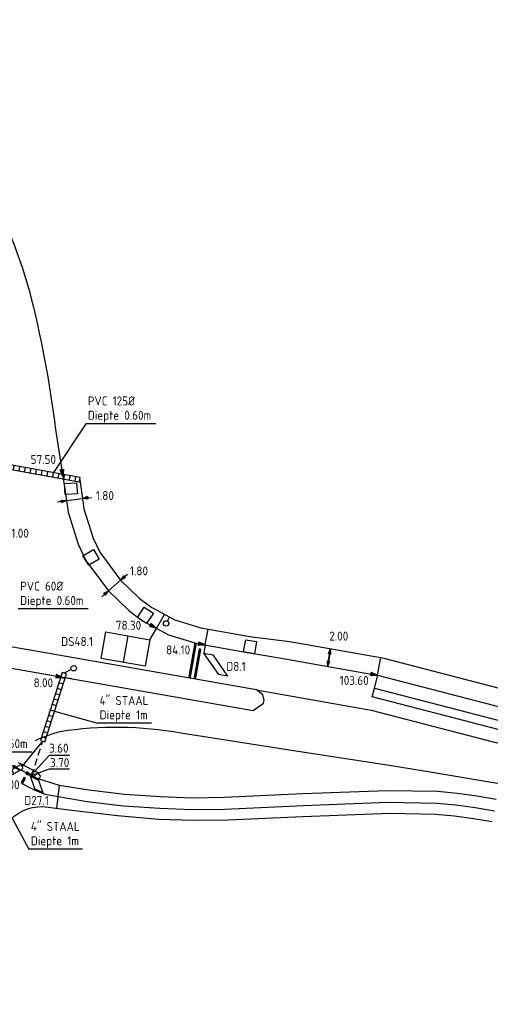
# Model space of a CAD drawing. Extents: x 272479 to 273074, y 965943 to 966363.
# Tile 5 of 29: x 272739 to 272791, y 966024 to 966133. Entities that reach past the tile are written whole.
import ezdxf
from ezdxf.enums import TextEntityAlignment as Align

# ---------------------------------------------------------------- set-up
doc = ezdxf.new("R2010")
doc.units = 0
doc.header["$LTSCALE"] = 0.25
doc.header["$MEASUREMENT"] = 0
doc.linetypes.add('HIDDEN2', pattern=[4.7625, 3.175, -1.5875])
doc.layers.get('0').update_dxf_attribs({"linetype": 'CONTINUOUS'})
for name, color, linetype in [('BUIS', 1, 'CONTINUOUS'), ('INSTALLATIE', 2, 'CONTINUOUS'), ('KABEL-500', 3, 'CONTINUOUS'), ('LUS-T-CODE', 1, 'CONTINUOUS'), ('LUSSEN', 7, 'CONTINUOUS'), ('MAAT-T-CODE', 7, 'CONTINUOUS'), ('MAATVOERING', 7, 'CONTINUOUS'), ('MARKERING', 9, 'CONTINUOUS'), ('ONDERGROND', 7, 'CONTINUOUS'), ('STOPSTREEP', 9, 'CONTINUOUS'), ('UITSLIJPER', 1, 'CONTINUOUS')]:
    doc.layers.add(name, color=color, linetype=linetype)
doc.styles.add('I020-1', font='ISO', dxfattribs={"height": 2})
doc.styles.add('ISO', font='isocp.shx')

# ---------------------------------------------------------------- blocks, each defined once
blk = doc.blocks.new('V_P2')
for p, q in [((0, 0), (0.78, 0.19)), ((0, 0), (0.78, 0.15)), ((0, 0), (0.78, 0.1)), ((0.78, 0.06), (0, 0)), ((0, 0), (0.78, 0.05)), ((0.78, 0.04), (0, 0)), ((0, 0), (0.78, 0)), ((0.78, -0.19), (0, 0)), ((0, 0), (0.78, -0.1)), ((0, 0), (0.78, -0.15)), ((0, 0), (0.78, -0.05)), ((0, 0), (0.78, 0)), ((0.78, -0.19), (0.78, 0.19))]:
    blk.add_line(p, q)
for points in [[(0.78, 0.18), (0, 0)], [(0, 0), (0.78, 0.17)], [(0.78, 0.16), (0, 0)], [(0.78, 0.13), (0, 0)], [(0, 0), (0.78, 0.12)], [(0.78, 0.11), (0, 0)], [(0.78, 0.08), (0, 0)], [(0, 0), (0.78, 0.07)], [(0, 0), (0.78, 0.03)], [(0.78, 0.01), (0, 0)], [(0.78, -0.18), (0, 0)], [(0, 0), (0.78, -0.17)], [(0.78, -0.16), (0, 0)], [(0.78, -0.13), (0, 0)], [(0, 0), (0.78, -0.12)], [(0.78, -0.11), (0, 0)], [(0, 0), (0.78, -0.07)], [(0.78, -0.04), (0, 0)], [(0, 0), (0.78, -0.03)], [(0.78, -0.06), (0, 0)], [(0.78, -0.08), (0, 0)], [(0.78, -0.01), (0, 0)]]:
    blk.add_lwpolyline(points)
at = {"layer": 'MAAT-T-CODE', "style": 'I020-1'}
blk.add_attdef('MAAT', text='', height=1, dxfattribs=at).set_placement((1.5, 0), align=Align.MIDDLE)
blk = doc.blocks.new('V_PR')
at = {"layer": 'MAATVOERING'}
for points in [[(0.57, 0.14), (0, 0)], [(0.57, 0.12), (0, 0)], [(0.57, 0.11), (0, 0)], [(0.57, 0.09), (0, 0)], [(0.57, 0.07), (0, 0)], [(0.57, 0.05), (0, 0)], [(0.57, 0.04), (0, 0)], [(0.57, 0.02), (0, 0)], [(0.57, -0.11), (0, 0)], [(0.57, -0.07), (0, 0)], [(0.57, -0.04), (0, 0)], [(0, 0), (0.57, 0)], [(0, 0), (1, 0)], [(0.57, -0.02), (0, 0)], [(0.57, -0.05), (0, 0)], [(0.57, -0.09), (0, 0)], [(0.57, -0.12), (0, 0)], [(0.57, -0.14), (0, 0)], [(0.57, 0.14), (0.57, -0.14)]]:
    blk.add_lwpolyline(points, dxfattribs=at)
at = {"layer": 'MAAT-T-CODE', "style": 'I020-1'}
blk.add_attdef('MAAT', text='', height=1, dxfattribs=at).set_placement((1.7, 0), align=Align.MIDDLE)
blk = doc.blocks.new('V_MAST')
blk.add_circle((0, 0), 0.3)
blk = doc.blocks.new('V_20X1')
blk.add_lwpolyline([(0.5, 0), (0.5, -20), (-0.5, -20), (-0.5, 0)], close=True)
at = {"layer": 'LUS-T-CODE', "style": 'I020-1'}
blk.add_attdef('LUS', text='', height=1, rotation=270, dxfattribs=at).set_placement((0.01, -21.61), align=Align.MIDDLE)
blk = doc.blocks.new('V_5X3_8')
blk.add_lwpolyline([(-1.5, 0), (1.5, 0), (1.5, -5), (-1.5, -5)], close=True)
blk.add_lwpolyline([(-1.5, -2.5), (1.5, -2.5)])
at = {"layer": 'LUS-T-CODE', "style": 'I020-1'}
blk.add_attdef('LUS', text='', height=1, rotation=270, dxfattribs=at).set_placement((-0.05, -6.66), align=Align.MIDDLE)
blk = doc.blocks.new('V_PLS')
at = {"layer": 'MAATVOERING'}
for points in [[(0.57, 0.14), (0, 0)], [(0.57, 0.12), (0, 0)], [(0.57, 0.11), (0, 0)], [(0.57, 0.09), (0, 0)], [(0.57, 0.07), (0, 0)], [(0.57, 0.05), (0, 0)], [(0.57, 0.04), (0, 0)], [(0.57, 0.02), (0, 0)], [(0.57, -0.12), (0, 0)], [(0.57, -0.09), (0, 0)], [(0.57, -0.05), (0, 0)], [(0.57, -0.02), (0, 0)], [(0.57, -0.14), (0, 0)], [(0.57, -0.04), (0, 0)], [(0.57, -0.07), (0, 0)], [(0.57, -0.11), (0, 0)], [(0, 0), (0.57, 0)], [(1, 0), (0, 0)], [(0.57, -0.14), (0.57, 0.14)]]:
    blk.add_lwpolyline(points, dxfattribs=at)
blk = doc.blocks.new('V_PRS')
at = {"layer": 'MAATVOERING'}
for points in [[(0, 0), (-1, 0)], [(-0.57, 0.14), (-0.57, -0.14)], [(-0.57, 0.14), (0, 0)], [(-0.57, 0.12), (0, 0)], [(-0.57, 0.11), (0, 0)], [(-0.57, 0.09), (0, 0)], [(-0.57, 0.07), (0, 0)], [(-0.57, 0.05), (0, 0)], [(-0.57, 0.04), (0, 0)], [(-0.57, 0.02), (0, 0)], [(-0.57, -0.11), (0, 0)], [(-0.57, -0.07), (0, 0)], [(-0.57, -0.04), (0, 0)], [(0, 0), (-0.57, 0)], [(-0.57, -0.02), (0, 0)], [(-0.57, -0.05), (0, 0)], [(-0.57, -0.09), (0, 0)], [(-0.57, -0.12), (0, 0)], [(-0.57, -0.14), (0, 0)]]:
    blk.add_lwpolyline(points, dxfattribs=at)
at = {"layer": 'MAAT-T-CODE', "style": 'I020-1'}
blk.add_attdef('MAAT', text='', height=1, dxfattribs=at).set_placement((-2.5, 0), align=Align.MIDDLE)
blk = doc.blocks.new('V_PL')
at = {"layer": 'MAATVOERING'}
for points in [[(-1, 0), (0, 0)], [(-0.57, 0.14), (0, 0)], [(-0.57, -0.14), (-0.57, 0.14)], [(-0.57, 0.12), (0, 0)], [(-0.57, 0.11), (0, 0)], [(-0.57, 0.09), (0, 0)], [(-0.57, 0.07), (0, 0)], [(-0.57, 0.05), (0, 0)], [(-0.57, 0.04), (0, 0)], [(-0.57, 0.02), (0, 0)], [(-0.57, -0.12), (0, 0)], [(-0.57, -0.09), (0, 0)], [(-0.57, -0.05), (0, 0)], [(-0.57, -0.02), (0, 0)], [(-0.57, -0.14), (0, 0)], [(-0.57, -0.04), (0, 0)], [(-0.57, -0.07), (0, 0)], [(-0.57, -0.11), (0, 0)], [(0, 0), (-0.57, 0)]]:
    blk.add_lwpolyline(points, dxfattribs=at)
blk = doc.blocks.new('V_P3')
for p, q in [((0.57, 0.11), (0, 0)), ((0.57, 0.07), (0, 0)), ((0.57, 0.04), (0, 0)), ((0.57, -0.11), (0, 0)), ((0.57, -0.07), (0, 0)), ((0.57, -0.04), (0, 0)), ((0, 0), (0.57, 0)), ((0.57, 0.14), (0.57, -0.14))]:
    blk.add_line(p, q)
for points in [[(0.57, 0.14), (0, 0)], [(0.57, 0.12), (0, 0)], [(0.57, 0.09), (0, 0)], [(0.57, 0.05), (0, 0)], [(0.57, 0.02), (0, 0)], [(0.57, -0.14), (0, 0)], [(0.57, -0.12), (0, 0)], [(0.57, -0.09), (0, 0)], [(0.57, -0.05), (0, 0)], [(0.57, -0.02), (0, 0)]]:
    blk.add_lwpolyline(points)
at = {"layer": 'MAAT-T-CODE', "style": 'I020-1'}
blk.add_attdef('MAAT', text='', height=1, dxfattribs=at).set_placement((1.07, 0), align=Align.MIDDLE)
blk = doc.blocks.new('V_1_5X1S')
blk.add_lwpolyline([(-1.06, -1.06), (0, 0), (0, -1), (-1.06, -2.06)], close=True)
at = {"layer": 'LUS-T-CODE', "style": 'ISO', "flags": 8}
blk.add_attdef('LUS', text='', height=1, rotation=270, dxfattribs=at).set_placement((-0.35, -3.31), align=Align.MIDDLE)
blk = doc.blocks.new('V_DOORSN')
at = {"layer": 'BUIS', "style": 'ISO'}
for tag, p in [('5', (0, 3.2)), ('3', (0, 3.2)), ('7', (0, 3.2)), ('1', (0, 3.2)), ('4', (0, 0)), ('2', (0, 0)), ('6', (0, 0))]:
    blk.add_attdef(tag, p, '', height=2, dxfattribs=at)

msp = doc.modelspace()

# ---------------------------------------------------------------- hatches: boundary and pattern name
at = {"layer": 'BUIS'}
h = msp.add_hatch(dxfattribs=at)
h.set_pattern_fill('LINE', color=256, scale=0.2, angle=259.7748, style=0)
h.set_pattern_definition([(259.77475934, (142363.7016, 486583.2494), (0.62491461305, -0.1127241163), [])])
h.paths.add_polyline_path([(272745.6, 966082.19), (272745.64, 966082.43), (272730.67, 966085.13), (272730.62, 966084.89), (272730.58, 966084.64), (272745.55, 966081.94)])
h = msp.add_hatch(dxfattribs=at)
h.set_pattern_fill('LINE', color=256, scale=0.2, angle=162.4368, style=0)
h.set_pattern_definition([(162.43680686, (142363.7016, 486583.2494), (-0.1916160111, -0.6053992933), [])])
h.paths.add_polyline_path([(272741.47, 966053.01), (272741.71, 966052.94), (272744.11, 966060.54), (272743.88, 966060.62), (272743.64, 966060.69), (272741.23, 966053.09)])
h = msp.add_hatch(dxfattribs=at)
h.set_pattern_fill('LINE', color=256, scale=0.2, angle=298.8132, style=0)
h.set_pattern_definition([(298.81318437, (142363.7016, 486583.2494), (0.5563843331, 0.3060416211), [])])
h.paths.add_polyline_path([(272739.18, 966050.21), (272739.06, 966050.42), (272734.67, 966048.01), (272734.79, 966047.79), (272734.91, 966047.57), (272739.3, 966049.99)])

# ---------------------------------------------------------------- linework, layer by layer
for p, q in [((272746.28, 966088.42), (272742.67, 966082.97)), ((272754.07, 966088.42), (272746.28, 966088.42)), ((272746.52, 966067.78), (272738.73, 966067.78)), ((272753.42, 966064.34), (272754.14, 966065.6)), ((272742.8, 966056.38), (272747.59, 966055.02)), ((272753.58, 966055.02), (272747.59, 966055.02)), ((272740.3, 966051.82), (272732.51, 966051.82)), ((272736.04, 966048.19), (272739.92, 966040.98)), ((272745.91, 966040.98), (272739.92, 966040.98))]:
    msp.add_line(p, q, dxfattribs=at)
for points in [[(272745.6, 966082.19), (272745.64, 966082.43), (272730.67, 966085.13), (272730.62, 966084.89), (272730.58, 966084.64), (272745.55, 966081.94)], [(272741.47, 966053.01), (272741.71, 966052.94), (272744.11, 966060.54), (272743.88, 966060.62), (272743.64, 966060.69), (272741.23, 966053.09)], [(272739.18, 966050.21), (272739.06, 966050.42), (272734.67, 966048.01), (272734.79, 966047.79), (272734.91, 966047.57), (272739.3, 966049.99)]]:
    msp.add_lwpolyline(points, close=True, dxfattribs=at)
at = {"layer": 'KABEL-500'}
for p, q in [((272754.14, 966065.6), (272755.04, 966067.16)), ((272755.37, 966066.42), (272755.6, 966066.86)), ((272759.59, 966063.76), (272759.91, 966065.53)), ((272778.79, 966060.38), (272779.14, 966062.35)), ((272744.65, 966061.01), (272743.88, 966060.62)), ((272739.18, 966050.21), (272741.47, 966053.01)), ((272740.17, 966049.25), (272740.44, 966049.78))]:
    msp.add_line(p, q, dxfattribs=at)
for points in [[(272745.6, 966082.19), (272745.72, 966081.39), (272746.05, 966078.93), (272747.09, 966075.65), (272747.83, 966074.09), (272750.15, 966070.98), (272752.22, 966068.98), (272753.36, 966068.1), (272753.64, 966067.93), (272756.18, 966066.54), (272759.1, 966065.68), (272764.78, 966064.66)], [(272764.78, 966064.66), (272764.78, 966064.66), (272764.78, 966064.66), (272769.01, 966064.13), (272779.34, 966062.31), (272800.04, 966056.92), (272802.6, 966056.25), (272831.28, 966049.77), (272836.15, 966048.92), (272849.99, 966046.5), (272896.84, 966038.29), (272904.2, 966037.14), (272919.78, 966034.43), (272933.57, 966031.9), (272955.9, 966028.09), (272957.23, 966027.86)], [(272738.73, 966050.64), (272741.07, 966049.47), (272741.02, 966049.38)]]:
    msp.add_lwpolyline(points, dxfattribs=at)
at = {"layer": 'LUSSEN'}
msp.add_lwpolyline([(272760.41, 966062.65), (272762.07, 966060.27), (272761.09, 966060.45), (272759.42, 966062.82)], close=True, dxfattribs=at)
at = {"layer": 'MAATVOERING'}
for p, q in [((272744.11, 966079.84), (272745.9, 966080.07)), ((272748.8, 966069.79), (272750.15, 966070.98)), ((272773.2, 966061.36), (272773.55, 966063.33)), ((272744.71, 966059.97), (272743.73, 966060.14)), ((272743.32, 966048.14), (272743.02, 966045.54))]:
    msp.add_line(p, q, dxfattribs=at)
at = {"layer": 'MAATVOERING', "linetype": 'HIDDEN2'}
msp.add_line((272740.26, 966049.2), (272741.47, 966053.01), dxfattribs=at)
at = {"layer": 'MAATVOERING'}
for points in [[(272744.47, 966051.42), (272742.2, 966051.42), (272740.17, 966049.25)], [(272744.47, 966049.9), (272742.2, 966049.9), (272740.26, 966049.2)]]:
    msp.add_lwpolyline(points, dxfattribs=at)
at = {"layer": 'MARKERING'}
for points in [[(272765.3, 966058.74), (272765.3, 966058.74), (272766.3, 966058.56), (272767.99, 966058.27), (272778.08, 966056.49), (272798.54, 966051.16), (272801.2, 966050.47), (272830.38, 966044.84), (272830.38, 966044.84)], [(272739.14, 966048.3), (272740.45, 966047.65), (272741.7, 966047.13), (272746.43, 966046.32), (272750.46, 966045.82), (272754.51, 966045.55), (272758.14, 966045.41), (272761.78, 966045.46), (272770.52, 966045.87), (272779.88, 966046.21), (272785.39, 966046.13), (272787.5, 966045.92), (272789.65, 966045.63), (272791.8, 966045.28)]]:
    msp.add_lwpolyline(points, dxfattribs=at)
at = {"layer": 'ONDERGROND'}
for points in [[(272720.57, 966133.46), (272726.45, 966127.81, -0.112483), (272739.95, 966103.32, -0.031804), (272742.9, 966087.77), (272743.94, 966081.13), (272744.29, 966078.54), (272745.41, 966074.98), (272746.28, 966073.16), (272748.8, 966069.79), (272751.04, 966067.62), (272752.33, 966066.61), (272752.74, 966066.37), (272755.48, 966064.87), (272758.68, 966063.92), (272759.1, 966063.85)], [(272737.84, 966044.26, -0.235509), (272742.08, 966045.68), (272742.95, 966045.55), (272744.38, 966045.39), (272749.8, 966044.74), (272754.42, 966044.32), (272758.28, 966044.21), (272762.13, 966044.27), (272770.47, 966044.62), (272780.2, 966045.01), (272785.25, 966044.9), (272787.36, 966044.71), (272789.47, 966044.42), (272791.56, 966044.08)]]:
    msp.add_lwpolyline(points, format="xyb", dxfattribs=at)
for points in [[(272745.25, 966081.84), (272745.34, 966080.6), (272743.99, 966080.51), (272743.9, 966081.74)], [(272747.12, 966074.39), (272747.77, 966073.33), (272746.61, 966072.63), (272745.96, 966073.69)], [(272752.76, 966067.96), (272753.8, 966067.28), (272753.05, 966066.15), (272752.02, 966066.83)], [(272764.09, 966064.33), (272765.31, 966064.12), (272765.08, 966062.78), (272763.86, 966063)]]:
    msp.add_lwpolyline(points, close=True, dxfattribs=at)
at = {"layer": 'ONDERGROND', "flags": 128}
msp.add_lwpolyline([(272735.99, 966062.36), (272736.24, 966061.45), (272764.92, 966056.43), (272766.08, 966057.28), (272766.13, 966057.57), (272766, 966058.18), (272765.3, 966058.74), (272738.14, 966063.51), (272737.36, 966063.35)], close=True, dxfattribs=at)
at = {"layer": 'ONDERGROND'}
for points in [[(272759.1, 966063.85), (272764.47, 966062.89), (272766.98, 966062.45), (272768.67, 966062.16), (272778.92, 966060.35), (272799.54, 966054.98), (272802.13, 966054.3), (272830.88, 966047.81), (272835.81, 966046.95), (272849.65, 966044.53), (272896.51, 966036.32), (272903.88, 966035.17), (272919.43, 966032.46), (272933.22, 966029.93), (272955.56, 966026.12), (272956.89, 966025.89)], [(272955.84, 966019.88), (272943.34, 966022.06), (272932.54, 966023.9), (272921.44, 966026), (272914.26, 966027.24), (272897.34, 966030.09), (272883.52, 966032.47), (272873.08, 966034.24), (272860.07, 966036.58), (272847.98, 966038.65), (272835.21, 966040.97), (272821.69, 966043.24), (272808.02, 966045.62), (272798.93, 966047.25), (272797.19, 966047.46), (272783.97, 966049.68), (272779.84, 966050.37), (272770.17, 966051.85), (272756.86, 966053.91)], [(272736.96, 966050.86), (272740.94, 966048.87), (272743.32, 966048.14), (272746.61, 966047.61), (272750.59, 966047.12), (272754.58, 966046.85), (272758.16, 966046.72), (272761.74, 966046.77), (272770.47, 966047.18), (272779.87, 966047.52), (272785.47, 966047.44), (272787.66, 966047.22), (272789.84, 966046.92), (272792.01, 966046.57)]]:
    msp.add_lwpolyline(points, dxfattribs=at)
for centre, radius, start, end in [((272749.64, 966013.71), 40.85, 79.8211, 98.7478), ((272748.19, 966036.38), 18.33, 105.0444, 114.325)]:
    msp.add_arc(centre, radius, start, end, dxfattribs=at)
at = {"layer": 'STOPSTREEP', "const_width": 0.3}
for points in [[(272758.51, 966063.95), (272757.82, 966060.05)], [(272759.01, 966063.36), (272758.41, 966059.95)], [(272739.5, 966049.02), (272739.14, 966048.3)]]:
    msp.add_lwpolyline(points, dxfattribs=at)
at = {"layer": 'UITSLIJPER'}
for p, q in [((272759.59, 966063.76), (272759.42, 966062.82)), ((272778.79, 966060.38), (272778.42, 966058.95)), ((272740.17, 966049.25), (272740.12, 966049.14))]:
    msp.add_line(p, q, dxfattribs=at)

# ---------------------------------------------------------------- block references
at = {"layer": 'BUIS'}
ref = msp.add_blockref('V_DOORSN', (272746.5, 966088.86), dxfattribs=dict(at, xscale=0.5, yscale=0.5, zscale=0.5))
ref.add_attrib('3', 'PVC 125%%c', (272746.5, 966090.46), dxfattribs={"height": 1, "style": 'ISO'})
ref.add_attrib('4', 'Diepte 0.60m', (272746.5, 966088.86), dxfattribs={"height": 1, "style": 'ISO'})
ref = msp.add_blockref('V_DOORSN', (272738.96, 966068.21), dxfattribs=dict(at, xscale=0.5, yscale=0.5, zscale=0.5))
ref.add_attrib('3', 'PVC 60%%c', (272738.96, 966069.81), dxfattribs={"height": 1, "style": 'ISO'})
ref.add_attrib('4', 'Diepte 0.60m', (272738.96, 966068.21), dxfattribs={"height": 1, "style": 'ISO'})
ref = msp.add_blockref('V_DOORSN', (272747.81, 966055.46), dxfattribs=dict(at, xscale=0.5, yscale=0.5, zscale=0.5))
ref.add_attrib('5', '4" STAAL', (272747.81, 966057.06), dxfattribs={"height": 1, "style": 'ISO'})
ref.add_attrib('6', 'Diepte 1m', (272747.81, 966055.46), dxfattribs={"height": 1, "style": 'ISO'})
ref = msp.add_blockref('V_DOORSN', (272732.74, 966052.25), dxfattribs=dict(at, xscale=0.5, yscale=0.5, zscale=0.5))
ref.add_attrib('3', 'PVC 125%%c', (272732.74, 966053.85), dxfattribs={"height": 1, "style": 'ISO'})
ref.add_attrib('4', 'Diepte 0.60m', (272732.74, 966052.25), dxfattribs={"height": 1, "style": 'ISO'})
ref = msp.add_blockref('V_DOORSN', (272740.15, 966041.42), dxfattribs=dict(at, xscale=0.5, yscale=0.5, zscale=0.5))
ref.add_attrib('5', '4" STAAL', (272740.15, 966043.02), dxfattribs={"height": 1, "style": 'ISO'})
ref.add_attrib('6', 'Diepte 1m', (272740.15, 966041.42), dxfattribs={"height": 1, "style": 'ISO'})
at = {"layer": 'INSTALLATIE'}
for p in [(272755.22, 966066.15), (272744.92, 966061.15), (272740.89, 966049.11)]:
    msp.add_blockref('V_MAST', p, dxfattribs=at)
at = {"layer": 'LUSSEN'}
ref = msp.add_blockref('V_5X3_8', (272753.16, 966062.86), dxfattribs=dict(at, rotation=260.0211452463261))
ref.add_attrib('LUS', 'DS48.1', dxfattribs={"layer": 'LUS-T-CODE', "height": 1, "style": 'I020-1'}).set_placement((272745.3, 966064.14), align=Align.MIDDLE)
ref = msp.add_blockref('V_20X1', (272778.3, 966058.47), dxfattribs=dict(at, rotation=75.3909636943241))
ref.add_attrib('LUS', 'D8.2', dxfattribs={"layer": 'LUS-T-CODE', "height": 1, "style": 'I020-1'}).set_placement((272799.21, 966053.03), align=Align.MIDDLE)
ref = msp.add_blockref('V_1_5X1S', (272740.12, 966049.14), dxfattribs=dict(at, rotation=63.36607084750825))
ref.add_attrib('LUS', 'D27.1', dxfattribs={"layer": 'LUS-T-CODE', "height": 1, "style": 'ISO', "flags": 8}).set_placement((272740.79, 966046.41), align=Align.MIDDLE)
at = {"layer": 'MAATVOERING'}
ref = msp.add_blockref('V_P2', (272743.72, 966082.53), dxfattribs=dict(at, rotation=98.92644312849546))
ref.add_attrib('MAAT', '57.50', dxfattribs={"layer": 'MAAT-T-CODE', "height": 1, "style": 'I020-1'}).set_placement((272741.54, 966084.43), align=Align.MIDDLE)
ref = msp.add_blockref('V_PR', (272745.9, 966080.07), dxfattribs=dict(at, rotation=7.585962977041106))
ref.add_attrib('MAAT', '1.80', dxfattribs={"layer": 'MAAT-T-CODE', "height": 1, "style": 'I020-1'}).set_placement((272748.4, 966080.41), align=Align.MIDDLE)
for name, p, rotation in [('V_PL', (272744.11, 966079.84), 7.585962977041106), ('V_PL', (272748.8, 966069.79), 41.3331153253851), ('V_PLS', (272773.2, 966061.36), 80.02021702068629)]:
    msp.add_blockref(name, p, dxfattribs=dict(at, rotation=rotation))
ref = msp.add_blockref('V_PR', (272736.06, 966077.02), dxfattribs=dict(at, rotation=340.5812993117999))
ref.add_attrib('MAAT', '1.00', dxfattribs={"layer": 'MAAT-T-CODE', "height": 1, "style": 'I020-1'}).set_placement((272738.95, 966076.21), align=Align.MIDDLE)
ref = msp.add_blockref('V_PR', (272750.15, 966070.98), dxfattribs=dict(at, rotation=41.3331153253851))
ref.add_attrib('MAAT', '1.80', dxfattribs={"layer": 'MAAT-T-CODE', "height": 1, "style": 'I020-1'}).set_placement((272752.2, 966072.01), align=Align.MIDDLE)
ref = msp.add_blockref('V_P2', (272754.13, 966065.61), dxfattribs=dict(at, rotation=151.0010389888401))
ref.add_attrib('MAAT', '78.30', dxfattribs={"layer": 'MAAT-T-CODE', "height": 1, "style": 'I020-1'}).set_placement((272751.03, 966065.95), align=Align.MIDDLE)
ref = msp.add_blockref('V_PRS', (272773.55, 966063.33), dxfattribs=dict(at, rotation=80.02021702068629))
ref.add_attrib('MAAT', '2.00', dxfattribs={"layer": 'MAAT-T-CODE', "height": 1, "style": 'I020-1'}).set_placement((272774.46, 966064.74), align=Align.MIDDLE)
ref = msp.add_blockref('V_P2', (272759.59, 966063.76), dxfattribs=dict(at, rotation=170.0201098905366))
ref.add_attrib('MAAT', '84.10', dxfattribs={"layer": 'MAAT-T-CODE', "height": 1, "style": 'I020-1'}).set_placement((272756.56, 966063.2), align=Align.MIDDLE)
ref = msp.add_blockref('V_P2', (272743.73, 966060.14), dxfattribs=dict(at, rotation=170.0774573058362))
ref.add_attrib('MAAT', '8.00', dxfattribs={"layer": 'MAAT-T-CODE', "height": 1, "style": 'I020-1'}).set_placement((272741.54, 966059.54), align=Align.MIDDLE)
ref = msp.add_blockref('V_P2', (272778.79, 966060.38), dxfattribs=dict(at, rotation=170.020217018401))
ref.add_attrib('MAAT', '103.60', dxfattribs={"layer": 'MAAT-T-CODE', "height": 1, "style": 'I020-1'}).set_placement((272776.18, 966059.8), align=Align.MIDDLE)
ref = msp.add_blockref('V_P3', (272740.17, 966049.25), dxfattribs=dict(at, rotation=153.3660708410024))
ref.add_attrib('MAAT', '3.60', dxfattribs={"layer": 'MAAT-T-CODE', "height": 1, "style": 'I020-1'}).set_placement((272743.27, 966052.25), align=Align.MIDDLE)
ref = msp.add_blockref('V_P3', (272740.26, 966049.2), dxfattribs=dict(at, rotation=153.3660708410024))
ref.add_attrib('MAAT', '3.70', dxfattribs={"layer": 'MAAT-T-CODE', "height": 1, "style": 'I020-1'}).set_placement((272743.36, 966050.64), align=Align.MIDDLE)
ref = msp.add_blockref('V_P3', (272738.74, 966049.96), dxfattribs=dict(at, rotation=153.3660708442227))
ref.add_attrib('MAAT', '2.00', dxfattribs={"layer": 'MAAT-T-CODE', "height": 1, "style": 'I020-1'}).set_placement((272737.84, 966048.18), align=Align.MIDDLE)

# ---------------------------------------------------------------- texts
at = {"layer": 'LUS-T-CODE', "style": 'ISO'}
msp.add_text('D8.1', height=1, dxfattribs=at).set_placement((272761.93, 966060.86))

doc.saveas('drawing.dxf')
